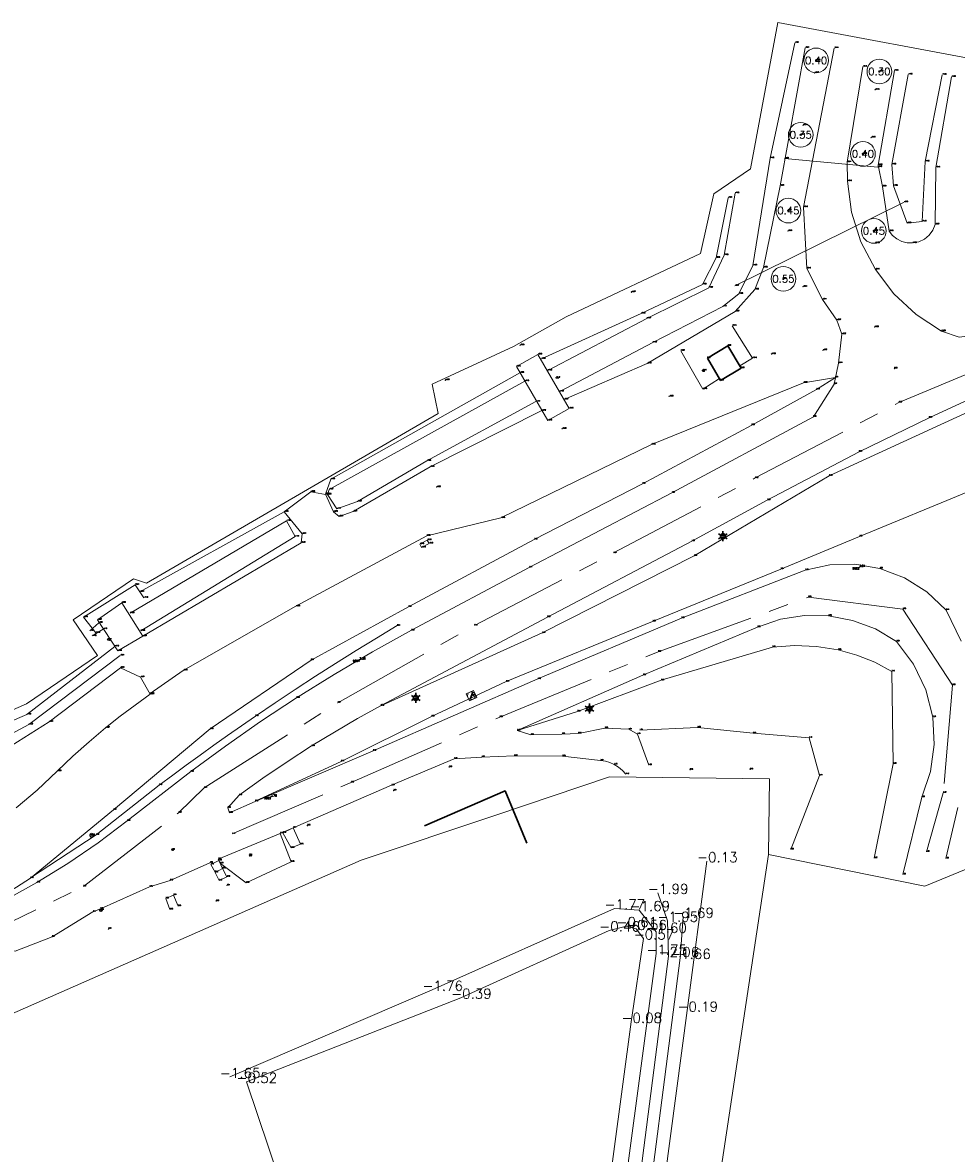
# Model space of a CAD drawing. Header units: metres. Extents: x 102665 to 103901, y 415762 to 419767.
# Tile 92 of 93: x 103748 to 103842, y 419632 to 419747. Entities that reach past the tile are written whole.
import ezdxf
from ezdxf.enums import TextEntityAlignment as Align

# ---------------------------------------------------------------- set-up
doc = ezdxf.new("R2010")
doc.units = ezdxf.units.M
doc.header["$MEASUREMENT"] = 0
doc.linetypes.add('AM-AS', pattern=[16, 10, -2, 2, -2])
for name, color, linetype, lineweight in [('B-BH-OG-TOPOGRAFIE_BEBOUWING-G', 7, 'Continuous', 30), ('B-GV-GR-BOOM-S', 90, 'Continuous', 13), ('B-OI-RI-GWA_RIOOLPUT-S', 30, 'Continuous', 30), ('B-WE-AM-AS-G', 10, 'AM-AS', 13), ('B-WE-GW-TALUD-G', 90, 'Continuous', 13), ('B-WE-IE-MEUBILAIR_WEGMEUBILAIR-S', 4, 'Continuous', 30), ('B-WE-IE-TERREINAFSCHEIDING_KUNSTMATIG_HEKWERK-G', 20, 'IE-TERREINAFSCHEIDING-KUNSTMATIG', 13), ('DTM 15-11-2017_terristrisch', 3, 'Continuous', 0), ('DTM-Bodemsloot', 162, 'Continuous', 0), ('DTM-Boomdiameter', 96, 'Continuous', 0), ('DTM-Brug', 1, 'Continuous', 0), ('DTM-Duiker', 22, 'Continuous', 0), ('DTM-Grondslag', 135, 'Continuous', 0), ('DTM-Hoogtecijfer', 7, 'Continuous', 0), ('DTM-Insteek', 125, 'Continuous', 0), ('DTM-Kant-asfalt', 137, 'Continuous', 0), ('DTM-Meetpunt', 40, 'Continuous', 0), ('DTM-Parkeervakgrens', 145, 'Continuous', 0), ('DTM-Schakelkast', 40, 'Continuous', 0), ('DTM-Teen-sloot', 142, 'Continuous', 0), ('DTM-Trapgrens', 54, 'Continuous', 0), ('DTM-Vangrail', 11, 'Continuous', 0), ('DTM-Verkeersbordpaal', 25, 'Continuous', 0), ('DTM-Voetpadgrens', 30, 'Continuous', 0), ('DTM-Waterpeil', 162, 'Continuous', 0), ('DTM_27-12-2009_terrestrisch', 97, 'Continuous', 0), ('DTM_talud', 94, 'Continuous', 0), ('mp', 7, 'Continuous', 0)]:
    doc.layers.add(name, color=color, linetype=linetype, lineweight=lineweight)
doc.styles.add('LBD', font='txt.shx')
doc.styles.add('NLCS-ISO', font='arial.ttf')
doc.styles.add('null', font='NLCS.shx')
doc.styles.get("Standard").update_dxf_attribs({"font": 'txt.shx'})
doc.linetypes.add('IE-TERREINAFSCHEIDING-KUNSTMATIG', pattern='A,4,["R",null,S=0.7500000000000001,R=90,X=0,Y=0],4,-2', length=10)

# ---------------------------------------------------------------- blocks, each defined once
blk = doc.blocks.new('B-SRI-PUT_GWA-SO')
blk.add_line((-1.414183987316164, -1.41424313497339), (1.414183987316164, 1.41424313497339))
at = {"lineweight": 0}
blk.add_circle((4.18174704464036e-05, -4.181572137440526e-05), 1.999999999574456, dxfattribs=at)
blk.add_3dface([(2.000125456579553, -1.999958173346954), (1.999958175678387, 2.000041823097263), (-2.000041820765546, 1.999874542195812), (-1.999874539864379, -2.000125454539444)], dxfattribs=at)
blk = doc.blocks.new('B-SIE-WEG_LICHTMAST-SO_1')
at = {"ltscale": 0.1}
for p, q in [((-1.096064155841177, 0.6328125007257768), (-2.192125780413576, 1.265625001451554)), ((8.349587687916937e-10, 1.265625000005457), (1.669846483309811e-09, 2.53125000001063)), ((1.096064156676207, 0.6328124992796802), (2.192125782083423, 1.26562499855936)), ((-1.096064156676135, -0.6328124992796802), (-2.192125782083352, -1.26562499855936)), ((-8.349587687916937e-10, -1.265625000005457), (-1.669775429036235e-09, -2.53125000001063)), ((1.096064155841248, -0.6328125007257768), (2.192125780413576, -1.265625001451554))]:
    blk.add_line(p, q, dxfattribs=at)
at = {"flags": 128}
for points in [[(-1.162672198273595, 0.4999999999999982), (1.162672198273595, 0.4999999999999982)], [(-1.162672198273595, -0.4999999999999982), (1.162672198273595, -0.4999999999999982)]]:
    blk.add_lwpolyline(points, dxfattribs=at)
at = {"ltscale": 0.1}
blk.add_circle((0, 0), 1.265625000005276, dxfattribs=at)
at = {"style": 'NLCS-ISO'}
blk.add_attdef('TYPE', text='', height=1.8, dxfattribs=at).set_placement((1.669846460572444e-09, 2.53125000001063), align=Align.BOTTOM_CENTER)
blk = doc.blocks.new('SGR-BOOM_01')
at = {"ltscale": 0.1}
h = blk.add_hatch(color=256, dxfattribs=at)
edge = h.paths.add_edge_path()
edge.add_arc((7.366995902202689e-12, -5.115907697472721e-12), 0.15, 0, 360)
for centre, radius in [((0, 0), 2.5), ((7.366995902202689e-12, -5.115907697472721e-12), 0.04499999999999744)]:
    blk.add_circle(centre, radius)
blk.add_circle((7.366995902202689e-12, -5.115907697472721e-12), 0.15, dxfattribs=at)
blk = doc.blocks.new('MP')
at = {"layer": 'mp', "color": 0, "linetype": 'ByBlock', "lineweight": -2, "elevation": -0.036, "flags": 128}
blk.add_lwpolyline([(-0.005000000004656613, -0.008660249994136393), (-0.01000000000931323, 0), (-0.005000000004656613, 0.008660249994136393), (0.005000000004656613, 0.008660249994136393), (0.01000000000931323, 0), (0.005000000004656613, -0.008660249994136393), (-0.005000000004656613, -0.008660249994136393)], close=True, dxfattribs=at)
blk = doc.blocks.new('SIE-WEG_VERKEERSBORD_ROND-SO')
for p, q in [((-0.9165151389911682, 0.3999999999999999), (0.9165151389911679, 0.3999999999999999)), ((-0.9165151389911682, -0.3999999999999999), (0.9165151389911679, -0.3999999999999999))]:
    blk.add_line(p, q)
blk.add_circle((0, 0), 1)
blk = doc.blocks.new('SIE-WEG_STRAATPOT_BRANDKRAAN-SO')
blk.add_ellipse((-4.547473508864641e-16, 0), major_axis=(-0.7288689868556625, 0), ratio=0.6859943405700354)
at = {"style": 'NLCS-ISO'}
blk.add_text('BR', height=0.4, dxfattribs=at).set_placement((-0.2979630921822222, -0.1529624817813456))

msp = doc.modelspace()

# ---------------------------------------------------------------- linework, layer by layer
at = {"layer": 'B-BH-OG-TOPOGRAFIE_BEBOUWING-G', "flags": 128}
for points in [[(103816.938, 419712.934), (103818.281, 419710.684), (103820.37, 419711.932), (103819.025, 419714.187)], [(103816.938, 419712.934), (103819.025, 419714.187)], [(103798.648, 419663.797), (103796.434, 419669.0900000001), (103788.261, 419665.548)]]:
    msp.add_lwpolyline(points, dxfattribs=at)
at = {"layer": 'B-WE-AM-AS-G', "extrusion": (0.02404015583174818, 0.02337621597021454, 0.9994376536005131), "elevation": 12308.37454959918}
msp.add_lwpolyline([(228537.6760431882, -366750.8029142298), (228537.6760431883, -366754.4412597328)], dxfattribs=at)
at = {"layer": 'B-WE-AM-AS-G'}
for points in [[(103821.794, 419700.797, 0.916), (103836.352, 419708.445, 0.323), (103852.105, 419715.016, -0.137), (103865.581, 419720.278, -0.293), (103871.52, 419722.691, -0.26)], [(103765.96, 419669.407, 3.544), (103779.486, 419678.0300000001, 2.865000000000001), (103793.324, 419685.843, 2.193), (103807.426, 419693.198, 1.563), (103821.794, 419700.797, 0.916)], [(103768.802, 419664.7260000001, 3.735), (103780.842, 419669.949, 3.82), (103795.903, 419676.573, 3.845), (103811.939, 419683.172, 3.848), (103827.176, 419688.7310000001, 3.827), (103836.75, 419687.521, 3.778), (103841.772, 419679.816, 3.501), (103840.835, 419668.9, 3.385), (103839.129, 419662.925, 3.379)], [(103696.956, 419634.22, 3.781), (103711.139, 419640.569, 3.774), (103726.258, 419647.004, 3.763), (103739.896, 419652.6660000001, 3.802), (103753.711, 419659.406, 3.807), (103763.353, 419666.872, 3.666)]]:
    msp.add_polyline3d(points, dxfattribs=at)
at = {"layer": 'B-WE-GW-TALUD-G', "extrusion": (0.04199233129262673, 0.02718194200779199, 0.9987481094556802), "elevation": 15768.63050329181, "flags": 128}
msp.add_lwpolyline([(295915.895998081, -314835.9484639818), (295915.895998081, -314838.2074639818)], dxfattribs=at)
at = {"layer": 'B-WE-GW-TALUD-G', "extrusion": (0.3420171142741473, -0.5675567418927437, 0.7489350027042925), "elevation": -202698.0569674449, "flags": 128}
msp.add_lwpolyline([(305538.2591548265, 229095.4621277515), (305550.8025745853, 229094.6200459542), (305558.2980582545, 229094.2291871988)], dxfattribs=at)
at = {"layer": 'B-WE-GW-TALUD-G'}
for points in [[(103864.1, 419715.92, 0.023), (103855.668, 419712.278, 0.04500000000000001), (103848.469, 419709.825, 0.244), (103829.289, 419701.01, 0.78), (103815.597, 419692.925, 1.526), (103800.212, 419685.092, 2.165), (103783.864, 419677.706, 2.79)], [(103829.904, 419710.99, 0.011), (103826.663, 419710.448, -0.318), (103811.268, 419704.187, -0.564), (103796.024, 419696.745, -0.463), (103788.501, 419694.951, -0.643), (103775.243, 419687.796, -0.595), (103763.833, 419681.29, -0.488), (103760.47, 419678.944, -0.45)], [(103861.859, 419705.165, 3.774), (103858.955, 419704.917, 4.051), (103854.034, 419703.587, 3.658), (103843.327, 419699.387, 3.564), (103832.347, 419694.881, 3.524), (103824.374, 419691.553, 3.541), (103811.391, 419686.2530000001, 3.523), (103796.543, 419680.159, 3.505), (103788.984, 419676.642, 3.597), (103779.825, 419672.073, 3.705), (103771.128, 419668.05, 3.738)], [(103748.349, 419660.263, 3.494), (103756.765, 419667.175, 3.309), (103766.57, 419675.365, 2.927), (103776.781, 419682.343, 2.31), (103786.646, 419687.7310000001, 1.892), (103799.403, 419694.575, 1.253), (103810.37, 419700.212, 0.9410000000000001)], [(103797.671, 419675.213, 3.795), (103803.77, 419677.1280000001, 3.589), (103812.244, 419680.296, 3.499), (103823.531, 419683.648, 3.775), (103825.7588478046, 419683.8280492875, 3.742), (103827.9921151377, 419683.7372715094, 3.709), (103830.198, 419683.377, 3.676), (103832.076774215, 419682.8459264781, 3.602666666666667), (103833.888877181, 419682.1192116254, 3.529333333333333), (103835.614, 419681.205, 3.456), (103835.771, 419671.839, 3.295), (103833.848, 419662.285, 3.32)], [(103810.093, 419675.235, 1.738), (103815.951, 419675.521, 1.279), (103821.577, 419674.925, 0.933), (103827.249, 419674.458, 1.125), (103828.31, 419670.64, 1.109), (103825.39, 419663.162, 0.5760000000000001)], [(103738.998, 419655.336, 3.597), (103740.6933088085, 419656.0509293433, 3.594), (103742.3617006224, 419656.8265998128, 3.591), (103744.001, 419657.662, 3.588), (103745.478822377, 419658.4807728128, 3.556666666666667), (103746.9286870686, 419659.3480906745, 3.525333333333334), (103748.349, 419660.263, 3.494)]]:
    msp.add_polyline3d(points, dxfattribs=at)
at = {"layer": 'B-WE-IE-TERREINAFSCHEIDING_KUNSTMATIG_HEKWERK-G', "extrusion": (-0.0006301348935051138, 5.718187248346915e-05, 0.9999997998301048), "elevation": -41.91947578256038}
msp.add_lwpolyline([(103834.1830758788, 419732.3090832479), (103824.739073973, 419733.1660832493)], dxfattribs=at)
at = {"layer": 'B-WE-IE-TERREINAFSCHEIDING_KUNSTMATIG_HEKWERK-G'}
for points in [[(103778.229, 419699.111, -0.897), (103776.754, 419699.396, -0.8290000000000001), (103774.059, 419697.372, -0.763), (103759.4450855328, 419689.2522529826, -0.8390000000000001)], [(103754.987, 419685.123, -1.359), (103753.724, 419686.706, -0.73), (103758.957, 419689.984, -0.8360000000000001), (103759.83, 419688.662, -1.095)]]:
    msp.add_polyline3d(points, dxfattribs=at)
at = {"layer": 'DTM 15-11-2017_terristrisch', "flags": 128}
for points in [[(103847.1415829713, 419742.6446349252), (103824.0653194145, 419746.9426009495), (103821.3056009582, 419732.1253617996), (103817.6056655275, 419729.5805203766), (103816.2457383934, 419723.5378354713), (103802.6305304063, 419717.1440790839), (103797.2863681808, 419714.131099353), (103789.0613861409, 419710.3089206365), (103789.6533187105, 419707.3210135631), (103760.1093787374, 419690.1350115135), (103758.7772052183, 419690.579658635), (103752.6662061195, 419686.4284608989), (103755.1347714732, 419682.7944734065), (103747.9316678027, 419677.9014097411), (103742.9190498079, 419675.7334817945)], [(103647.7619839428, 419603.0956102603), (103781.8674046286, 419662.0614289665), (103781.8674046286, 419662.0614289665), (103795.5091736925, 419666.6359967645), (103807.0283522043, 419670.4987848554), (103823.2176890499, 419670.2956510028), (103823.1216479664, 419662.6413805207), (103838.9684076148, 419659.4390313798), (103844.1531298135, 419661.5667373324)]]:
    msp.add_lwpolyline(points, dxfattribs=at)
at = {"layer": 'DTM-Bodemsloot'}
msp.add_polyline3d([(103811.907, 419658.7530000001, -1.988), (103812.889, 419655.93, -1.951), (103812.988, 419652.358, -2.063), (103808.698, 419619.017, -1.907), (103805.199, 419594.605, -1.896), (103801.736, 419570.2, -1.907)], dxfattribs=at)
at = {"layer": 'DTM-Brug'}
for points in [[(103802.932, 419707.8400000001, -0.43), (103800.776, 419706.6170000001, -0.446), (103797.594, 419712.087, -0.749), (103799.775, 419713.322, -0.691)], [(103759.737, 419684.768, -0.814), (103757.194, 419683.273, -0.919), (103755.141, 419686.436, -0.8240000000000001), (103757.596, 419688.156, -0.8340000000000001)]]:
    msp.add_3dface(points, dxfattribs=at)
at = {"layer": 'DTM-Duiker', "extrusion": (-0.001031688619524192, -0.0005102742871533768, 0.9999993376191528), "elevation": -323.3500890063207, "flags": 128}
msp.add_lwpolyline([(103819.6706145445, 419720.1536461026), (103836.8036281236, 419728.6276472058)], dxfattribs=at)
at = {"layer": 'DTM-Insteek', "extrusion": (0.0003019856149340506, 0.001663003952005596, 0.9999985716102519), "elevation": 728.8537924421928, "flags": 128}
msp.add_lwpolyline([(103826.8414278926, 419743.7573315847), (103824.3044207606, 419729.7863122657)], dxfattribs=at)
at = {"layer": 'DTM-Insteek', "extrusion": (0.189639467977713, -0.04663882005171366, 0.9807454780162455), "elevation": 112.9521641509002, "flags": 128}
msp.add_lwpolyline([(432380.3573506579, -569.8711884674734), (432371.8917489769, -570.2142674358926), (432369.5185196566, -569.8916707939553)], dxfattribs=at)
at = {"layer": 'DTM-Insteek', "extrusion": (-0.01234585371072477, -0.01381961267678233, 0.9998282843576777), "elevation": -7082.651210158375, "flags": 128}
msp.add_lwpolyline([(103813.8195433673, 419662.0843050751), (103811.8420149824, 419659.8710937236)], dxfattribs=at)
at = {"layer": 'DTM-Insteek', "extrusion": (-0.100111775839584, 0.1838363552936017, 0.9778455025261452), "elevation": 66765.22745550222, "flags": 128}
msp.add_lwpolyline([(-291908.1795247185, -311886.9811750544), (-291897.8230770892, -311886.6085539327), (-291888.704614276, -311887.4445628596)], dxfattribs=at)
at = {"layer": 'DTM-Insteek', "extrusion": (-0.1013123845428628, -0.09120361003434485, 0.9906652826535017), "elevation": -48789.41890846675, "flags": 128}
msp.add_lwpolyline([(-242497.78676457, 354563.3211869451), (-242497.78676457, 354564.5462734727)], dxfattribs=at)
at = {"layer": 'DTM-Insteek'}
for points in [[(103835.891, 419742.076, -0.54), (103834.253, 419732.508, -0.519), (103834.67, 419730.338, -0.635), (103835.364, 419725.822, -0.447), (103835.7076643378, 419725.3828185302, -0.4178), (103836.1378095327, 419725.0279091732, -0.3886), (103836.6342679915, 419724.7739120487, -0.3594), (103837.1737629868, 419724.6327359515, -0.3302), (103837.731, 419724.611, -0.301), (103838.350297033, 419724.7315703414, -0.3144), (103838.9216955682, 419724.9990955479, -0.3278), (103839.4109030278, 419725.39752005, -0.3412), (103839.7885595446, 419725.9029323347, -0.3546), (103840.032, 419726.485, -0.368), (103840.099, 419732.277, -0.449), (103841.682, 419741.44, -0.549)], [(103800.12, 419712.875, -0.92), (103810.224, 419717.457, -0.89), (103816.437, 419720.412, -1.028), (103817.816, 419723.115, -0.9550000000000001), (103819.039, 419729.191, -1.012)], [(103800.159, 419707.623, -0.7150000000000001), (103788.853, 419701.917, -0.753), (103781.048, 419697.407, -0.8110000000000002), (103779.614, 419696.904, -0.8050000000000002), (103779.056, 419697.376, -0.779), (103778.249, 419699.16, -0.887), (103778.775, 419700.6660000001, -0.9520000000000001), (103797.929, 419711.459, -0.9630000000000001)], [(103774.059, 419697.372, -0.763), (103775.868, 419695.132, -0.8390000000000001), (103775.781, 419694.233, -0.7180000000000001), (103759.749, 419684.761, -0.813)], [(103757.439, 419682.801, -0.64), (103748.178, 419675.826, -0.318), (103746.4343989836, 419674.8644052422, -0.2850000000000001), (103744.6281506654, 419674.0263861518, -0.252), (103742.768, 419673.316, -0.219), (103740.9355695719, 419672.756136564, -0.195), (103739.0697813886, 419672.3201517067, -0.171), (103737.179, 419672.01, -0.147)]]:
    msp.add_polyline3d(points, dxfattribs=at)
at = {"layer": 'DTM-Kant-asfalt', "extrusion": (0.1298796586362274, 0.00435524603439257, 0.991520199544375), "elevation": 15312.32482194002, "flags": 128}
msp.add_lwpolyline([(415960.2625867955, -116809.5546369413), (415960.2625867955, -116811.2398660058)], dxfattribs=at)
at = {"layer": 'DTM-Kant-asfalt'}
for points in [[(103829.794, 419744.37, -0.438), (103826.688, 419728.237, -0.455), (103827.004, 419722.022, -0.482), (103828.609, 419718.883, -0.442), (103830.07, 419716.801, -0.368), (103830.562, 419715.3670000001, -0.324), (103830.216, 419712.432, -0.108), (103829.769, 419710.317, 0.07200000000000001), (103827.688, 419707.008, 0.351), (103813.34, 419699.294, 1.066), (103798.892, 419691.727, 1.712), (103786.953, 419685.364, 2.277), (103783.0133458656, 419683.1822701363, 2.480333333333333), (103779.1318028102, 419680.8987545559, 2.683666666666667), (103775.311, 419678.515, 2.887), (103771.6729327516, 419676.1136877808, 3.051), (103768.096509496, 419673.6214938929, 3.215), (103764.584, 419671.04, 3.379), (103758.161, 419666.049, 3.618), (103755.1999883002, 419663.8330859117, 3.654), (103752.1446975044, 419661.7490840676, 3.69), (103749.001, 419659.801, 3.726), (103745.7919880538, 419658.0016509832, 3.725666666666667)], [(103865.584, 419723.053, -0.394), (103848.404, 419716.369, -0.212), (103845.507, 419715.462, -0.194), (103842.453, 419715.084, -0.221), (103840.659, 419715.688, -0.259), (103838.0796544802, 419717.3723781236, -0.3333333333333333), (103835.8235112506, 419719.4699888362, -0.4076666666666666), (103833.956, 419721.92, -0.482), (103832.5007585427, 419724.7248971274, -0.4723333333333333), (103831.5558138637, 419727.7402337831, -0.4626666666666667), (103831.15, 419730.874, -0.453), (103831.105, 419732.811, -0.441), (103832.697, 419742.4810000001, -0.459)], [(103842.6427422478, 419684.2471982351, 3.626333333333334), (103841.127, 419687.406, 3.712), (103839.1883982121, 419689.260513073, 3.751666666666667), (103836.9186076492, 419690.6907041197, 3.791333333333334), (103834.409, 419691.6390000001, 3.831), (103831.8950718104, 419692.0584978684, 3.798666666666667), (103829.347215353, 419691.9933758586, 3.766333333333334), (103826.858, 419691.446, 3.734), (103814.307, 419686.592, 3.732), (103799.754, 419680.429, 3.733), (103783.059, 419673.154, 3.73), (103771.117, 419668.029, 3.733), (103768.525, 419666.875, 3.675), (103768.341, 419667.387, 3.629), (103769.479, 419668.645, 3.546), (103771.8921839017, 419670.3694658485, 3.407), (103774.3463281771, 419672.0351233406, 3.268), (103776.84, 419673.641, 3.129), (103779.1536749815, 419675.0563533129, 3.015666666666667), (103781.4980565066, 419676.4202419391, 2.902333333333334), (103783.872, 419677.732, 2.789), (103800.732, 419686.696, 2.029), (103815.355, 419694.3890000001, 1.391), (103823.007, 419698.549, 1.028), (103832.311, 419703.445, 0.61), (103839.395, 419706.91, 0.35), (103843.4454663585, 419708.7582147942, 0.207)], [(103836.73, 419660.622, 3.301), (103838.666, 419668.457, 3.33), (103839.5551640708, 419671.0674620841, 3.342666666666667), (103839.9330704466, 419673.7991853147, 3.355333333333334), (103839.786, 419676.553, 3.368), (103839.0789047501, 419679.3417835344, 3.446333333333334), (103837.834177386, 419681.9356129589, 3.524666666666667), (103836.101, 419684.232, 3.603), (103833.9700035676, 419685.4963411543, 3.646), (103831.652357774, 419686.3728240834, 3.689), (103829.218, 419686.835, 3.732), (103826.7642169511, 419686.8706555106, 3.762666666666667), (103824.3406378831, 419686.4851855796, 3.793333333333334), (103822.019, 419685.69, 3.824000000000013)], [(103822.019, 419685.69, 3.824), (103810.41, 419680.809, 3.82), (103797.671, 419675.213, 3.795), (103799.052, 419674.769, 3.338), (103802.198, 419674.854, 2.767)], [(103746.9009074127, 419667.3684021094, 0.213), (103749.0228206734, 419669.1750806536, 0.08000000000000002), (103751.057, 419671.08, -0.05300000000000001), (103752.6469618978, 419672.5971638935, -0.1243333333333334), (103754.283493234, 419674.063973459, -0.1956666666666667), (103755.965, 419675.479, -0.267), (103757.4434701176, 419676.6516425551, -0.316), (103758.9528314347, 419677.784247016, -0.365), (103760.492, 419678.876, -0.414), (103759.501, 419680.604, -0.511), (103757.461, 419681.564, -0.542), (103750.238, 419676.089, -0.211), (103745.748, 419673.265, -0.102)], [(103803.868, 419674.91, 2.548), (103806.558, 419675.456, 2.262), (103808.981, 419675.33, 1.941), (103809.847, 419674.828, 1.742), (103810.99, 419671.7040000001, 1.387)], [(103808.689, 419670.775, 1.46), (103808.3443566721, 419671.1601468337, 1.550333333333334), (103807.9479475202, 419671.4917744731, 1.640666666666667), (103807.508, 419671.763, 1.731), (103807.0639884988, 419671.957438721, 1.791333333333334), (103806.5978183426, 419672.0902469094, 1.851666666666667), (103806.118, 419672.159, 1.912), (103802.26, 419672.599, 2.46), (103797.384, 419672.653, 3.476), (103794.082, 419672.511, 3.765), (103791.288, 419672.338, 3.816), (103784.938, 419669.657, 3.78), (103773.648, 419664.787, 3.71), (103767.377, 419662.164, 3.704)], [(103841.094, 419662.2310000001, 3.362), (103842.321, 419667.396, 3.366)], [(103766.523, 419661.7910000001, 3.72), (103762.494, 419660.013, 3.716), (103760.414, 419659.37, 3.75), (103755.432, 419657.133, 3.742), (103754.682, 419656.826, 3.744), (103750.535, 419654.314, 3.606), (103746.802, 419652.849, 3.664), (103746.396, 419652.967, 3.719), (103738.058, 419649.542, 3.713), (103735.328, 419648.265, 3.716), (103735.0186683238, 419648.1352284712, 3.713)]]:
    msp.add_polyline3d(points, dxfattribs=at)
at = {"layer": 'DTM-Parkeervakgrens'}
msp.add_polyline3d([(103773.648, 419664.787, 3.71), (103774.77, 419661.9, 3.654), (103770.205, 419659.781, 3.676), (103767.597, 419661.739, 3.71), (103767.377, 419662.164, 3.704)], dxfattribs=at)
at = {"layer": 'DTM-Schakelkast', "extrusion": (-0.1100710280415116, 0.2021830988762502, 0.9731425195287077), "elevation": 73430.55848481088, "flags": 128}
msp.add_lwpolyline([(-291830.9513140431, -310416.1649302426), (-291830.9513140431, -310415.7565958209)], dxfattribs=at)
at = {"layer": 'DTM-Schakelkast'}
msp.add_polyline3d([(103788.55, 419694.512, -0.479), (103787.811, 419694.104, -0.452), (103787.983, 419693.752, -0.4040000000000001), (103788.74, 419694.163, -0.385)], dxfattribs=at)
at = {"layer": 'DTM-Teen-sloot', "extrusion": (-0.001826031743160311, -0.001075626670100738, 0.9999977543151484), "elevation": -642.820866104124, "flags": 128}
msp.add_lwpolyline([(103758.2714933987, 419686.6633478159), (103774.1275381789, 419696.003353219)], dxfattribs=at)
at = {"layer": 'DTM-Teen-sloot', "extrusion": (-0.05087119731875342, 0.0949000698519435, 0.994186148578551), "elevation": 34548.22149837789, "flags": 128}
msp.add_lwpolyline([(-289748.3597279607, -319008.6619856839), (-289748.3597279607, -319006.8416928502)], dxfattribs=at)
at = {"layer": 'DTM-Teen-sloot', "extrusion": (-0.01095795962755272, -0.006683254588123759, 0.9999176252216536), "elevation": -3943.784441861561, "flags": 128}
msp.add_lwpolyline([(103768.9094837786, 419677.8724324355), (103753.2779752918, 419668.339567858)], dxfattribs=at)
at = {"layer": 'DTM-Teen-sloot', "extrusion": (0.05668332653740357, 0.03624186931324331, 0.9977341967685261), "elevation": 21089.61896953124, "flags": 128}
msp.add_lwpolyline([(297698.379763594, -312781.1603244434), (297698.379763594, -312779.867203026)], dxfattribs=at)
at = {"layer": 'DTM-Teen-sloot'}
for points in [[(103825.803, 419744.884, -1.643), (103823.293, 419733.203, -1.518), (103821.56, 419722.337, -1.505), (103820.122, 419719.461, -1.626), (103818.515, 419718.163, -1.707), (103811.404, 419714.542, -1.628), (103801.972, 419709.5680000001, -1.575)], [(103837.299, 419741.695, -1.551), (103835.634, 419732.5680000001, -1.504), (103835.791, 419730.413, -1.545), (103837.181, 419726.612, -1.598), (103838.705, 419726.792, -1.481), (103839.018, 419732.872, -1.546), (103840.74, 419741.6660000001, -1.504)], [(103800.768, 419711.706, -1.684), (103810.802, 419716.9760000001, -1.77), (103817.081, 419720.084, -1.874), (103818.634, 419723.393, -1.664), (103819.749, 419729.65, -1.522)], [(103799.572, 419708.536, -1.591), (103788.516, 419702.539, -1.525), (103781.488, 419698.411, -1.523), (103779.398, 419697.661, -1.739), (103778.433, 419699.1280000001, -1.85), (103778.609, 419699.635, -1.57), (103798.446, 419710.616, -1.732)], [(103756.902, 419683.739, -1.715), (103747.997, 419676.825, -1.557), (103746.020875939, 419675.9808624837, -1.622333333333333), (103743.9985441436, 419675.2543581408, -1.687666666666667), (103741.937, 419674.648, -1.753), (103740.4901790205, 419674.2996326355, -1.663666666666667), (103739.0303717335, 419674.0104727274, -1.574333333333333), (103737.56, 419673.781, -1.485)]]:
    msp.add_polyline3d(points, dxfattribs=at)
at = {"layer": 'DTM-Trapgrens'}
msp.add_polyline3d([(103763.304, 419657.422, 2.945), (103762.838, 419658.536, 3.644), (103762.049, 419658.187, 3.654), (103762.487, 419657.067, 2.949)], dxfattribs=at)
for points in [[(103773.933, 419664.8510000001, 3.699), (103774.976, 419665.344, 3.711), (103775.698, 419663.676, 3.045), (103774.778, 419663.313, 3.09)], [(103767.057, 419660.824, 3.732), (103767.823, 419661.222, 3.728), (103768.257, 419660.3890000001, 3.193), (103767.468, 419660.0030000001, 3.204)]]:
    msp.add_3dface(points, dxfattribs=at)
at = {"layer": 'DTM-Vangrail', "extrusion": (0.0165723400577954, 0.01311089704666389, 0.9997767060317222), "elevation": 7225.301097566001, "flags": 128}
msp.add_lwpolyline([(264747.7745442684, -341672.2260911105), (264747.7745442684, -341680.3656186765)], dxfattribs=at)
at = {"layer": 'DTM-Vangrail', "extrusion": (-0.01755578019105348, -0.01151093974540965, 0.99977962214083), "elevation": -6648.576073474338, "flags": 128}
msp.add_lwpolyline([(-294060.6203950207, 316800.5788794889), (-294060.6203950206, 316808.5339021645)], dxfattribs=at)
at = {"layer": 'DTM-Vangrail'}
msp.add_polyline3d([(103761.386, 419669.675, 3.487), (103762.7606038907, 419670.6983812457, 3.436285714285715), (103764.1415238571, 419671.7132236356, 3.385571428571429), (103765.528706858, 419672.7194881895, 3.334857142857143), (103766.9220996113, 419673.7171362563, 3.284142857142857), (103768.3216485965, 419674.7061295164, 3.233428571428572), (103769.7273000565, 419675.6864299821, 3.182714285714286), (103771.139, 419676.658, 3.132), (103773.1544081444, 419678.0228972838, 3.005142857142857), (103775.1817531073, 419679.3700004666, 2.878285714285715), (103777.2208777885, 419680.6992051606, 2.751428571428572), (103779.2716241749, 419682.0104083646, 2.624571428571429), (103781.3338333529, 419683.3035084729, 2.497714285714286), (103783.4073455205, 419684.5784052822, 2.370857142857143), (103785.492, 419685.835, 2.244000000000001)], dxfattribs=at)
at = {"layer": 'DTM-Voetpadgrens', "extrusion": (-0.001968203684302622, 0.0002883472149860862, 0.9999980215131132), "elevation": -83.76484378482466, "flags": 128}
msp.add_lwpolyline([(103819.2620228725, 419716.2746018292), (103821.3220287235, 419712.9956016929), (103820.036953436, 419712.1933564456)], dxfattribs=at)
at = {"layer": 'DTM-Voetpadgrens', "extrusion": (-0.007445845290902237, 0.00906287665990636, 0.9999312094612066), "elevation": 3030.321759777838, "flags": 128}
msp.add_lwpolyline([(103815.2927474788, 419700.6359570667), (103813.6095108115, 419699.5850881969), (103811.3521861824, 419703.4682476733)], dxfattribs=at)
at = {"layer": 'DTM-Voetpadgrens'}
msp.add_polyline3d([(103767.81, 419661.241, 3.709), (103767.424, 419662.035, 3.702), (103766.624, 419661.633, 3.725), (103767.052, 419660.854, 3.712)], dxfattribs=at)
at = {"layer": 'DTM_27-12-2009_terrestrisch'}
msp.add_polyline3d([(103776.2634995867, 419355.1567084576, 0), (103813.153742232, 419596.6046658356, 0), (103823.1216479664, 419662.6413805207, 0), (103823.2176890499, 419670.2956510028, 0), (103807.0283522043, 419670.4987848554, 0), (103795.5091736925, 419666.6359967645, 0), (103781.8674046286, 419662.0614289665, 0), (103647.7619839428, 419603.0956102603, 0)], dxfattribs=at)
at = {"layer": 'DTM_talud'}
for points in [[(103816.887, 419661.96, -0.134), (103814.906, 419646.823, -0.192), (103810.921, 419617.072, -0.176), (103807.39, 419588.091, -0.189), (103804.416, 419566.642, -0.205), (103803.296, 419560.508, 0.096), (103797.763, 419561.392, 0.016), (103798.891, 419569.011, -0.158), (103801.968, 419591.782, -0.139), (103805.708, 419619.424, -0.152), (103809.231, 419645.683, -0.08), (103810.471, 419654.1280000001, -0.57), (103809.717, 419655.1, -0.5570000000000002), (103808.733, 419655.386, -0.615), (103806.979, 419654.948, -0.461), (103791.971, 419648.131, -0.387), (103770.233, 419639.6, -0.518), (103773.619, 419629.571, -0.453), (103776.483, 419619.5790000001, -0.498), (103726.789, 419597.68, -0.565), (103698.57, 419585.246, -0.48), (103655.745, 419566.594, -0.424)], [(103768.543, 419640.099, -1.654), (103789.062, 419648.932, -1.76), (103807.512, 419657.183, -1.774), (103810.042, 419657.01, -1.685), (103811.744, 419654.811, -1.604), (103811.755, 419652.598, -1.745), (103807.325, 419619.484, -1.617), (103804.123, 419594.82, -1.677), (103800.686, 419570.2910000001, -1.69), (103799.731, 419563.343, -1.466), (103801.801, 419563.683, -1.533), (103802.964, 419569.932, -1.677), (103805.929, 419594.099, -1.527), (103809.881, 419618.875, -1.548), (103814.167, 419652.164, -1.655), (103814.479, 419656.327, -1.688)]]:
    msp.add_polyline3d(points, dxfattribs=at)

# ---------------------------------------------------------------- block references
at = {"layer": 'B-GV-GR-BOOM-S', "xscale": 0.5, "yscale": 0.5, "zscale": 0.5}
for p in [(103827.958, 419743.116, -0.175), (103834.363, 419741.988, -0.27), (103826.396, 419735.574, -0.115), (103832.701, 419733.636, -0.225), (103825.147, 419727.892, 0.021), (103833.807, 419725.833, -0.223), (103824.645, 419720.9760000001, 0.005)]:
    msp.add_blockref('SGR-BOOM_01', p, dxfattribs=at)
at = {"layer": 'B-OI-RI-GWA_RIOOLPUT-S', "xscale": 0.2, "yscale": 0.2, "zscale": 0.2, "rotation": 24.80615744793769}
msp.add_blockref('B-SRI-PUT_GWA-SO', (103793.031, 419678.738, 3.59), dxfattribs=at)
at = {"layer": 'B-WE-IE-MEUBILAIR_WEGMEUBILAIR-S', "xscale": 0.2, "yscale": 0.2, "zscale": 0.2}
for name, p in [('B-SIE-WEG_LICHTMAST-SO_1', (103818.518, 419694.894, 1.449)), ('B-SIE-WEG_LICHTMAST-SO_1', (103787.383, 419678.51, 2.825)), ('B-SIE-WEG_LICHTMAST-SO_1', (103804.988, 419677.424, 3.592)), ('SIE-WEG_STRAATPOT_BRANDKRAAN-SO', (103755.471, 419657.016, 3.742))]:
    msp.add_blockref(name, p, dxfattribs=at)
at = {"layer": 'DTM-Grondslag', "xscale": 2.5, "yscale": 2.5, "zscale": 2.5}
for p in [(103832.329, 419691.734, 3.843), (103781.703, 419682.355, 2.559), (103772.708, 419668.467, 3.782)]:
    msp.add_blockref('MP', p, dxfattribs=at)
at = {"layer": 'DTM-Meetpunt', "xscale": 2.5, "yscale": 2.5, "zscale": 2.5}
for p in [(103827.813, 419741.846, -0.4010000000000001), (103833.946, 419740.148, -0.445), (103826.642, 419736.542, -0.313), (103833.534, 419735.295, -0.455), (103825.113, 419725.826, -0.309), (103833.967, 419724.6060000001, -0.325), (103809.248, 419719.627, -0.868), (103826.634, 419720.178, -0.3410000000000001), (103833.887, 419716.095, -0.293), (103797.969, 419714.246, -0.885), (103828.654, 419713.7420000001, -0.325), (103823.44, 419713.357, -0.381), (103816.423, 419711.691, -0.455), (103835.894, 419711.886, 0.02), (103790.394, 419710.707, -0.873), (103813.068, 419709.067, -0.499), (103802.221, 419705.784, -0.601), (103789.5, 419699.876, -0.618), (103790.773, 419671.507, 3.532), (103815.189, 419671.244, 0.8310000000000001), (103821.271, 419671.267, 0.793), (103785.145, 419669.133, 3.536), (103776.414, 419665.588, 3.545), (103762.666, 419663.138, 3.79), (103770.519, 419662.592, 3.743), (103768.255, 419659.521, 3.043), (103767.166, 419657.922, 2.39), (103756.26, 419655.103, 2.806)]:
    msp.add_blockref('MP', p, dxfattribs=at)
at = {"layer": 'DTM-Verkeersbordpaal', "xscale": 0.2, "yscale": 0.2, "zscale": 0.2}
for p in [(103754.554, 419664.6, 3.556), (103754.554, 419664.6, 3.555)]:
    msp.add_blockref('SIE-WEG_VERKEERSBORD_ROND-SO', p, dxfattribs=at)
at = {"layer": 'DTM-Waterpeil', "xscale": 2.5, "yscale": 2.5, "zscale": 2.5}
for p in [(103801.592, 419710.964, -1.418), (103756.159, 419684.444, -1.444)]:
    msp.add_blockref('MP', p, dxfattribs=at)

# ---------------------------------------------------------------- texts
at = {"layer": 'B-BH-OG-TOPOGRAFIE_BEBOUWING-G'}
for p in [(103819.025, 419714.187), (103816.938, 419712.934), (103820.37, 419711.932), (103818.281, 419710.684)]:
    msp.add_text('0.00', height=0.1, dxfattribs=at).set_placement(p, align=Align.BOTTOM_LEFT)
at = {"layer": 'B-GV-GR-BOOM-S'}
for s, p in [('-0.18', (103827.958, 419743.116)), ('-0.27', (103834.363, 419741.988)), ('-0.12', (103826.396, 419735.574)), ('-0.23', (103832.701, 419733.636)), ('0.02', (103825.147, 419727.892)), ('-0.22', (103833.807, 419725.833)), ('0.01', (103824.645, 419720.976))]:
    msp.add_text(s, height=0.1, dxfattribs=at).set_placement(p, align=Align.BOTTOM_LEFT)
at = {"layer": 'B-OI-RI-GWA_RIOOLPUT-S'}
msp.add_text('3.59', height=0.1, dxfattribs=at).set_placement((103793.031, 419678.738), align=Align.BOTTOM_LEFT)
at = {"layer": 'B-WE-AM-AS-G'}
for s, p in [('0.32', (103836.352, 419708.445)), ('0.92', (103821.794, 419700.797)), ('1.56', (103807.426, 419693.198)), ('3.83', (103827.176, 419688.731)), ('3.78', (103836.75, 419687.521)), ('2.19', (103793.324, 419685.843)), ('3.85', (103811.939, 419683.172)), ('3.50', (103841.772, 419679.816)), ('2.87', (103779.486, 419678.03)), ('3.85', (103795.903, 419676.573)), ('3.54', (103765.96, 419669.407)), ('3.82', (103780.842, 419669.949)), ('3.39', (103840.835, 419668.9)), ('3.67', (103763.353, 419666.872)), ('3.74', (103768.802, 419664.726)), ('3.38', (103839.129, 419662.925)), ('3.81', (103753.711, 419659.406))]:
    msp.add_text(s, height=0.1, dxfattribs=at).set_placement(p, align=Align.BOTTOM_LEFT)
at = {"layer": 'B-WE-GW-TALUD-G'}
for s, p in [('-0.32', (103826.663, 419710.448)), ('0.01', (103829.904, 419710.99)), ('0.12', (103828.01, 419709.764)), ('0.38', (103821.439, 419706.146)), ('-0.56', (103811.268, 419704.187)), ('0.78', (103829.289, 419701.01)), ('0.94', (103810.37, 419700.212)), ('-0.46', (103796.024, 419696.745)), ('-0.64', (103788.501, 419694.951)), ('1.25', (103799.403, 419694.575)), ('3.52', (103832.347, 419694.881)), ('1.53', (103815.597, 419692.925)), ('3.54', (103824.374, 419691.553)), ('-0.60', (103775.243, 419687.796)), ('1.89', (103786.646, 419687.731)), ('3.52', (103811.391, 419686.253)), ('2.17', (103800.212, 419685.092)), ('3.78', (103823.531, 419683.648)), ('3.68', (103830.198, 419683.377)), ('2.31', (103776.781, 419682.343)), ('-0.49', (103763.833, 419681.29)), ('3.50', (103812.244, 419680.296)), ('3.46', (103835.614, 419681.205)), ('3.51', (103796.543, 419680.159)), ('-0.45', (103760.47, 419678.944)), ('2.79', (103783.864, 419677.706)), ('3.59', (103803.77, 419677.128)), ('3.60', (103788.984, 419676.642)), ('2.93', (103766.57, 419675.365)), ('1.74', (103810.093, 419675.235)), ('1.28', (103815.951, 419675.521)), ('0.93', (103821.577, 419674.925)), ('1.13', (103827.249, 419674.458)), ('3.71', (103779.825, 419672.073)), ('3.30', (103835.771, 419671.839)), ('1.11', (103828.31, 419670.64)), ('3.74', (103771.128, 419668.05)), ('3.31', (103756.765, 419667.175)), ('0.58', (103825.39, 419663.162)), ('3.32', (103833.848, 419662.285)), ('3.49', (103748.349, 419660.263))]:
    msp.add_text(s, height=0.1, dxfattribs=at).set_placement(p, align=Align.BOTTOM_LEFT)
at = {"layer": 'B-WE-IE-MEUBILAIR_WEGMEUBILAIR-S'}
for s, p in [('1.45', (103818.518, 419694.894)), ('2.83', (103787.383, 419678.51)), ('3.59', (103804.988, 419677.424)), ('3.74', (103755.471, 419657.016))]:
    msp.add_text(s, height=0.1, dxfattribs=at).set_placement(p, align=Align.BOTTOM_LEFT)
at = {"layer": 'B-WE-IE-TERREINAFSCHEIDING_KUNSTMATIG_HEKWERK-G'}
for s, p in [('-0.50', (103824.76, 419733.163)), ('-0.49', (103834.204, 419732.306)), ('-0.83', (103776.754, 419699.396)), ('-0.90', (103778.229, 419699.111)), ('-0.76', (103774.059, 419697.372)), ('-0.84', (103758.957, 419689.984)), ('-0.84', (103759.4450855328, 419689.2522529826)), ('-1.10', (103759.83, 419688.662)), ('-0.73', (103753.724, 419686.706)), ('-1.36', (103754.987, 419685.123))]:
    msp.add_text(s, height=0.1, dxfattribs=at).set_placement(p, align=Align.BOTTOM_LEFT)
at = {"layer": 'DTM-Boomdiameter', "style": 'LBD'}
for s, p in [('0.40', (103827.958, 419743.116, -0.175)), ('0.30', (103834.363, 419741.988, -0.27)), ('0.35', (103826.396, 419735.574, -0.115)), ('0.40', (103832.701, 419733.636, -0.225)), ('0.45', (103825.147, 419727.892, 0.021)), ('0.45', (103833.807, 419725.833, -0.223)), ('0.55', (103824.645, 419720.9760000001, 0.005))]:
    msp.add_text(s, height=0.75, dxfattribs=at).set_placement(p, align=Align.MIDDLE_CENTER)
at = {"layer": 'DTM-Brug'}
for s, p in [('-0.69', (103799.775, 419713.322)), ('-0.75', (103797.594, 419712.087)), ('-0.43', (103802.932, 419707.84)), ('-0.45', (103800.776, 419706.617)), ('-0.83', (103757.596, 419688.156)), ('-0.82', (103755.141, 419686.436)), ('-0.81', (103759.737, 419684.768)), ('-0.92', (103757.194, 419683.273))]:
    msp.add_text(s, height=0.1, dxfattribs=at).set_placement(p, align=Align.BOTTOM_LEFT)
at = {"layer": 'DTM-Duiker'}
for s, p in [('-2.05', (103836.861, 419728.738)), ('-2.07', (103819.728, 419720.264))]:
    msp.add_text(s, height=0.1, dxfattribs=at).set_placement(p, align=Align.BOTTOM_LEFT)
at = {"layer": 'DTM-Grondslag'}
for s, p in [('3.84', (103832.329, 419691.734)), ('2.56', (103781.703, 419682.355)), ('3.78', (103772.708, 419668.467))]:
    msp.add_text(s, height=0.2, dxfattribs=at).set_placement(p, align=Align.BOTTOM_LEFT)
for s, p in [('9002', (103832.329, 419691.734)), ('9004', (103781.703, 419682.355)), ('9003', (103772.708, 419668.467))]:
    msp.add_text(s, height=0.2, dxfattribs=at).set_placement(p, align=Align.TOP_RIGHT)
at = {"layer": 'DTM-Hoogtecijfer'}
for s, p in [('-0.40', (103827.813, 419741.846)), ('-0.45', (103833.946, 419740.148)), ('-0.31', (103826.642, 419736.542)), ('-0.46', (103833.534, 419735.295)), ('-0.31', (103825.113, 419725.826)), ('-0.33', (103833.967, 419724.606)), ('-0.87', (103809.248, 419719.627)), ('-0.34', (103826.634, 419720.178)), ('-0.29', (103833.887, 419716.095)), ('-0.89', (103797.969, 419714.246)), ('-0.33', (103828.654, 419713.742)), ('-0.38', (103823.44, 419713.357)), ('-0.46', (103816.423, 419711.691)), ('0.02', (103835.894, 419711.886)), ('-0.87', (103790.394, 419710.707)), ('-0.50', (103813.068, 419709.067)), ('-0.60', (103802.221, 419705.784)), ('-0.62', (103789.5, 419699.876)), ('3.53', (103790.773, 419671.507)), ('0.83', (103815.189, 419671.244)), ('0.79', (103821.271, 419671.267)), ('3.54', (103785.145, 419669.133)), ('3.55', (103776.414, 419665.588)), ('3.79', (103762.666, 419663.138)), ('3.74', (103770.519, 419662.592)), ('3.04', (103768.255, 419659.521)), ('2.39', (103767.166, 419657.922)), ('2.81', (103756.26, 419655.103))]:
    msp.add_text(s, height=0.1, dxfattribs=at).set_placement(p, align=Align.BOTTOM_LEFT)
for s, p in [('TEG', (103816.423, 419711.691)), ('ASF', (103762.666, 419663.138)), ('GSS', (103770.519, 419662.5920000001))]:
    msp.add_text(s, height=0.1, dxfattribs=at).set_placement(p, align=Align.TOP_LEFT)
at = {"layer": 'DTM-Hoogtecijfer', "linetype": 'Continuous', "lineweight": 0}
for s, p in [('-0.13', (103815.887889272, 419661.8669653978)), ('-1.99', (103810.907889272, 419658.6599653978)), ('-1.77', (103806.512889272, 419657.0899653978)), ('-1.69', (103809.042889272, 419656.9169653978)), ('-1.95', (103811.889889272, 419655.8369653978)), ('-1.69', (103813.479889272, 419656.2339653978)), ('-0.46', (103805.979889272, 419654.8549653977)), ('-0.61', (103807.733889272, 419655.2929653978)), ('-0.56', (103808.717889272, 419655.0069653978)), ('-1.60', (103810.744889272, 419654.7179653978)), ('-0.57', (103809.471889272, 419654.0349653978)), ('-1.75', (103810.755889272, 419652.5049653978)), ('-2.06', (103811.988889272, 419652.2649653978)), ('-1.66', (103813.167889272, 419652.0709653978)), ('-1.76', (103788.062889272, 419648.8389653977)), ('-0.39', (103790.971889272, 419648.0379653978)), ('-0.19', (103813.906889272, 419646.7299653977)), ('-0.08', (103808.231889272, 419645.5899653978)), ('-1.65', (103767.543889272, 419640.0059653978)), ('-0.52', (103769.233889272, 419639.5069653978))]:
    msp.add_text(s, height=1, dxfattribs=at).set_placement(p)
at = {"layer": 'DTM-Insteek'}
for s, p in [('-0.54', (103826.846, 419744.389)), ('-0.54', (103835.891, 419742.076)), ('-0.55', (103841.682, 419741.44)), ('-0.52', (103834.253, 419732.508)), ('-0.45', (103840.099, 419732.277)), ('-0.51', (103824.309, 419730.418)), ('-0.64', (103834.67, 419730.338)), ('-1.01', (103819.039, 419729.191)), ('-0.37', (103840.032, 419726.485)), ('-0.45', (103835.364, 419725.822)), ('-0.30', (103837.731, 419724.611)), ('-0.95', (103817.816, 419723.115)), ('-0.58', (103822.614, 419722.117)), ('-1.03', (103816.437, 419720.412)), ('-0.52', (103821.74, 419719.888)), ('-0.89', (103810.224, 419717.457)), ('-0.57', (103819.763, 419717.675)), ('-0.92', (103800.12, 419712.875)), ('-0.49', (103810.842, 419712.402)), ('-0.96', (103797.929, 419711.459)), ('-0.67', (103802.443, 419708.759)), ('-0.72', (103800.159, 419707.623)), ('-0.75', (103788.853, 419701.917)), ('-0.95', (103778.775, 419700.666)), ('-0.89', (103778.249, 419699.16)), ('-0.78', (103779.056, 419697.376)), ('-0.81', (103779.614, 419696.904)), ('-0.81', (103781.048, 419697.407)), ('-0.72', (103775.781, 419694.233)), ('-0.84', (103775.868, 419695.132)), ('-0.84', (103755.271, 419686.127)), ('-1.01', (103754.369, 419685.315)), ('-0.81', (103759.749, 419684.761)), ('-0.64', (103757.439, 419682.801)), ('-0.32', (103748.178, 419675.826))]:
    msp.add_text(s, height=0.1, dxfattribs=at).set_placement(p, align=Align.BOTTOM_LEFT)
at = {"layer": 'DTM-Kant-asfalt'}
for s, p in [('-0.44', (103829.794, 419744.37)), ('-0.46', (103832.697, 419742.481)), ('-0.44', (103831.105, 419732.811)), ('-0.45', (103831.15, 419730.874)), ('-0.46', (103826.688, 419728.237)), ('-0.48', (103827.004, 419722.022)), ('-0.48', (103833.956, 419721.92)), ('-0.44', (103828.609, 419718.883)), ('-0.37', (103830.07, 419716.801)), ('-0.32', (103830.562, 419715.367)), ('-0.26', (103840.659, 419715.688)), ('-0.11', (103830.216, 419712.432)), ('0.07', (103829.769, 419710.317)), ('0.35', (103827.688, 419707.008)), ('0.35', (103839.395, 419706.91)), ('0.61', (103832.311, 419703.445)), ('1.07', (103813.34, 419699.294)), ('1.03', (103823.007, 419698.549)), ('1.39', (103815.355, 419694.389)), ('1.71', (103798.892, 419691.727)), ('3.73', (103826.858, 419691.446)), ('3.83', (103834.409, 419691.639)), ('3.71', (103841.127, 419687.406)), ('2.03', (103800.732, 419686.696)), ('3.73', (103814.307, 419686.592)), ('3.73', (103829.218, 419686.835)), ('2.28', (103786.953, 419685.364)), ('3.82', (103822.019, 419685.69)), ('3.60', (103836.101, 419684.232)), ('-0.54', (103757.461, 419681.564)), ('-0.51', (103759.501, 419680.604)), ('3.73', (103799.754, 419680.429)), ('3.82', (103810.41, 419680.809)), ('-0.41', (103760.492, 419678.876)), ('2.89', (103775.311, 419678.515)), ('2.79', (103783.872, 419677.732)), ('-0.21', (103750.238, 419676.089)), ('3.37', (103839.786, 419676.553)), ('-0.27', (103755.965, 419675.479)), ('3.80', (103797.671, 419675.213)), ('3.34', (103799.052, 419674.769)), ('2.77', (103802.198, 419674.854)), ('2.55', (103803.868, 419674.91)), ('2.26', (103806.558, 419675.456)), ('1.94', (103808.981, 419675.33)), ('1.74', (103809.847, 419674.828)), ('3.13', (103776.84, 419673.641)), ('3.73', (103783.059, 419673.154)), ('3.82', (103791.288, 419672.338)), ('3.77', (103794.082, 419672.511)), ('3.48', (103797.384, 419672.653)), ('2.46', (103802.26, 419672.599)), ('1.91', (103806.118, 419672.159)), ('1.73', (103807.508, 419671.763)), ('1.39', (103810.99, 419671.704)), ('-0.05', (103751.057, 419671.08)), ('3.38', (103764.584, 419671.04)), ('1.46', (103808.689, 419670.775)), ('3.78', (103784.938, 419669.657)), ('3.55', (103769.479, 419668.645)), ('3.73', (103771.117, 419668.029)), ('3.33', (103838.666, 419668.457)), ('3.63', (103768.341, 419667.387)), ('3.68', (103768.525, 419666.875)), ('3.62', (103758.161, 419666.049)), ('3.71', (103773.648, 419664.787)), ('3.70', (103767.377, 419662.164)), ('3.36', (103841.094, 419662.231)), ('3.72', (103766.523, 419661.791)), ('3.73', (103749.001, 419659.801)), ('3.72', (103762.494, 419660.013)), ('3.30', (103836.73, 419660.622)), ('3.75', (103760.414, 419659.37)), ('3.74', (103754.682, 419656.826)), ('3.74', (103755.432, 419657.133)), ('3.61', (103750.535, 419654.314))]:
    msp.add_text(s, height=0.1, dxfattribs=at).set_placement(p, align=Align.BOTTOM_LEFT)
at = {"layer": 'DTM-Parkeervakgrens'}
for s, p in [('3.71', (103767.597, 419661.739)), ('3.65', (103774.77, 419661.9)), ('3.68', (103770.205, 419659.781))]:
    msp.add_text(s, height=0.1, dxfattribs=at).set_placement(p, align=Align.BOTTOM_LEFT)
at = {"layer": 'DTM-Schakelkast'}
for s, p in [('-0.45', (103787.811, 419694.104)), ('-0.48', (103788.55, 419694.512)), ('-0.39', (103788.74, 419694.163)), ('-0.40', (103787.983, 419693.752))]:
    msp.add_text(s, height=0.1, dxfattribs=at).set_placement(p, align=Align.BOTTOM_LEFT)
at = {"layer": 'DTM-Teen-sloot'}
for s, p in [('-1.64', (103825.803, 419744.884)), ('-1.55', (103837.299, 419741.695)), ('-1.50', (103840.74, 419741.666)), ('-1.52', (103823.293, 419733.203)), ('-1.50', (103835.634, 419732.568)), ('-1.55', (103839.018, 419732.872)), ('-1.52', (103819.749, 419729.65)), ('-1.55', (103835.791, 419730.413)), ('-1.60', (103837.181, 419726.612)), ('-1.48', (103838.705, 419726.792)), ('-1.66', (103818.634, 419723.393)), ('-1.51', (103821.56, 419722.337)), ('-1.87', (103817.081, 419720.084)), ('-1.63', (103820.122, 419719.461)), ('-1.71', (103818.515, 419718.163)), ('-1.77', (103810.802, 419716.976)), ('-1.63', (103811.404, 419714.542)), ('-1.68', (103800.768, 419711.706)), ('-1.73', (103798.446, 419710.616)), ('-1.58', (103801.972, 419709.568)), ('-1.59', (103799.572, 419708.536)), ('-1.53', (103788.516, 419702.539)), ('-1.85', (103778.433, 419699.128)), ('-1.57', (103778.609, 419699.635)), ('-1.74', (103779.398, 419697.661)), ('-1.52', (103781.488, 419698.411)), ('-1.89', (103774.304, 419696.452)), ('-1.69', (103775.159, 419694.857)), ('-1.93', (103758.448, 419687.112)), ('-1.79', (103755.704, 419685.484)), ('-1.93', (103759.5291282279, 419685.3243483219)), ('-1.70', (103754.617, 419684.789)), ('-1.72', (103756.902, 419683.739)), ('-1.56', (103747.997, 419676.825))]:
    msp.add_text(s, height=0.1, dxfattribs=at).set_placement(p, align=Align.BOTTOM_LEFT)
at = {"layer": 'DTM-Trapgrens'}
for s, p in [('3.70', (103773.933, 419664.851)), ('3.71', (103774.976, 419665.344)), ('3.09', (103774.778, 419663.313)), ('3.05', (103775.698, 419663.676)), ('3.73', (103767.057, 419660.824)), ('3.73', (103767.823, 419661.222)), ('3.20', (103767.468, 419660.003)), ('3.19', (103768.257, 419660.389)), ('3.64', (103762.838, 419658.536)), ('3.65', (103762.049, 419658.187)), ('2.95', (103763.304, 419657.422)), ('2.95', (103762.487, 419657.067))]:
    msp.add_text(s, height=0.1, dxfattribs=at).set_placement(p, align=Align.BOTTOM_LEFT)
at = {"layer": 'DTM-Vangrail'}
for s, p in [('2.24', (103785.492, 419685.835)), ('3.13', (103771.139, 419676.658)), ('3.49', (103761.386, 419669.675)), ('3.66', (103755.004, 419664.626)), ('3.49', (103748.3529411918, 419660.2650467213))]:
    msp.add_text(s, height=0.1, dxfattribs=at).set_placement(p, align=Align.BOTTOM_LEFT)
at = {"layer": 'DTM-Verkeersbordpaal'}
msp.add_text('3.56', height=0.1, dxfattribs=at).set_placement((103754.554, 419664.6), align=Align.BOTTOM_LEFT)
at = {"layer": 'DTM-Voetpadgrens'}
for s, p in [('-0.45', (103819.464, 419716.233)), ('-0.51', (103814.234, 419713.695)), ('-0.45', (103821.524, 419712.954)), ('-0.46', (103816.491, 419709.812)), ('3.70', (103767.424, 419662.035)), ('3.73', (103766.624, 419661.633)), ('3.71', (103767.052, 419660.854)), ('3.71', (103767.81, 419661.241))]:
    msp.add_text(s, height=0.1, dxfattribs=at).set_placement(p, align=Align.BOTTOM_LEFT)
at = {"layer": 'DTM-Waterpeil'}
for p in [(103801.592, 419710.964), (103756.159, 419684.4440000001)]:
    msp.add_text('WPL', height=0.1, dxfattribs=at).set_placement(p, align=Align.TOP_LEFT)
for s, p in [('-1.42', (103801.592, 419710.964)), ('-1.44', (103756.159, 419684.444))]:
    msp.add_text(s, height=0.1, dxfattribs=at).set_placement(p, align=Align.BOTTOM_LEFT)

doc.saveas('drawing.dxf')
